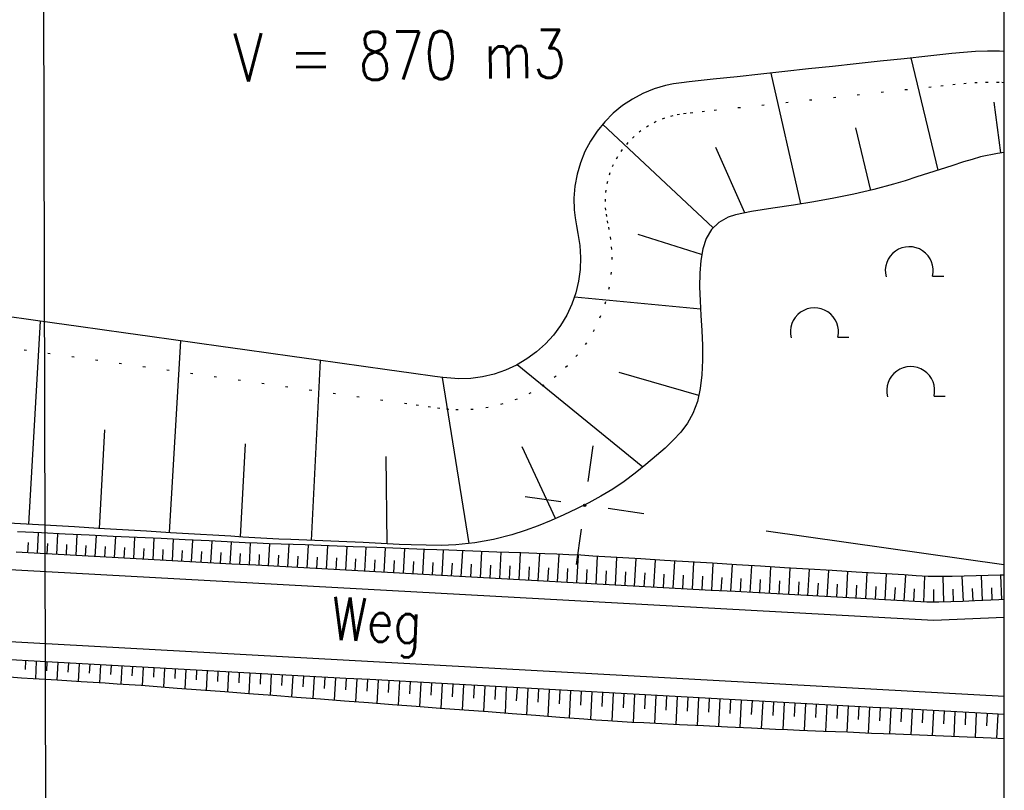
# Model space of a CAD drawing. Extents: x 0 to 1135, y 0 to 594.
# Tile 87 of 153: x 909 to 950, y 211 to 243. Entities that reach past the tile are written whole.
import ezdxf

# ---------------------------------------------------------------- set-up
doc = ezdxf.new("R2010")
doc.units = 0
doc.header["$LTSCALE"] = 2
doc.header["$MEASUREMENT"] = 0
doc.linetypes.add('AUSGEZOGEN', pattern=[0])
doc.linetypes.add('PUNKTX2', pattern=[0.5, 0, -0.5])
doc.layers.get('0').update_dxf_attribs({"color": 8, "linetype": 'AUSGEZOGEN'})
for name, color, linetype in [('Bestand', 8, 'CONTINUOUS'), ('NETZ', 250, 'AUSGEZOGEN'), ('NZ', 8, 'AUSGEZOGEN'), ('RAHMEN', 250, 'AUSGEZOGEN'), ('Regenrückhaltebecken', 15, 'CONTINUOUS'), ('SCHRIFT', 8, 'AUSGEZOGEN'), ('Wege', 15, 'CONTINUOUS')]:
    doc.layers.add(name, color=color, linetype=linetype)
doc.styles.add('ROMANS', font='romans.shx', dxfattribs={"width": 0.8})

# ---------------------------------------------------------------- blocks, each defined once
blk = doc.blocks.new('IKR')
at = {"color": 0}
for p, q in [((0, 1), (0, 2.5)), ((-2.5, 0), (-1, 0)), ((1, 0), (2.5, 0)), ((0, -2.5), (0, -1))]:
    blk.add_line(p, q, dxfattribs=at)
blk.add_circle((0, 0), 0.05, dxfattribs=at)
blk.add_point((0, 0), dxfattribs=at)

msp = doc.modelspace()

# ---------------------------------------------------------------- linework, layer by layer
at = {"layer": 'Bestand', "linetype": 'Continuous'}
for p, q in [((947.012, 232.465), (947.476, 232.467)), ((947.012, 232.465), (947.476, 232.467)), ((943.061, 229.918), (943.525, 229.92)), ((943.061, 229.918), (943.525, 229.92)), ((947.072, 227.465), (947.535, 227.468)), ((947.072, 227.465), (947.535, 227.468))]:
    msp.add_line(p, q, dxfattribs=at)
for centre in [(946.039, 232.693), (946.039, 232.693), (942.087, 230.146), (942.087, 230.146), (946.098, 227.693), (946.098, 227.693)]:
    msp.add_arc(centre, 1, 346.8118, 194.8118, dxfattribs=at)
at = {"layer": 'NETZ'}
msp.add_line((949.98, 220.434), (940.079, 221.838), dxfattribs=at)
msp.add_line((949.98, 220.434), (940.079, 221.838), dxfattribs=at)
at = {"layer": 'NZ'}
msp.add_line((909.773, 325.837), (910.118, 172.897), dxfattribs=at)
msp.add_line((909.773, 325.837), (910.118, 172.897), dxfattribs=at)
at = {"layer": 'RAHMEN'}
msp.add_line((950, 0), (950, 589), dxfattribs=at)
msp.add_line((950, 0), (950, 589), dxfattribs=at)
at = {"layer": 'Regenrückhaltebecken', "linetype": 'Continuous'}
for p, q in [((947.808, 241.748), (947.311, 241.695)), ((947.808, 241.748), (947.311, 241.695)), ((948.306, 241.795), (947.808, 241.748)), ((948.306, 241.795), (947.808, 241.748)), ((948.805, 241.828), (948.306, 241.795)), ((948.805, 241.828), (948.306, 241.795)), ((949.304, 241.844), (948.805, 241.828)), ((949.304, 241.844), (948.805, 241.828)), ((949.804, 241.842), (949.304, 241.844)), ((949.804, 241.842), (949.304, 241.844)), ((950, 241.832), (949.804, 241.842)), ((950, 241.832), (949.804, 241.842)), ((943.831, 241.318), (942.837, 241.21)), ((943.831, 241.318), (942.837, 241.21)), ((944.826, 241.425), (943.831, 241.318)), ((944.826, 241.425), (943.831, 241.318)), ((945.82, 241.533), (944.826, 241.425)), ((945.82, 241.533), (944.826, 241.425)), ((946.814, 241.64), (945.82, 241.533)), ((946.814, 241.64), (945.82, 241.533)), ((947.249, 236.89), (946.12, 241.565)), ((947.249, 236.89), (946.12, 241.565)), ((947.311, 241.695), (946.814, 241.64)), ((947.311, 241.695), (946.814, 241.64)), ((939.855, 240.888), (938.86, 240.78)), ((939.855, 240.888), (938.86, 240.78)), ((940.849, 240.995), (939.855, 240.888)), ((940.849, 240.995), (939.855, 240.888)), ((941.526, 235.479), (940.285, 240.934)), ((941.526, 235.479), (940.285, 240.934)), ((941.843, 241.103), (940.849, 240.995)), ((941.843, 241.103), (940.849, 240.995)), ((942.837, 241.21), (941.843, 241.103)), ((942.837, 241.21), (941.843, 241.103)), ((936.211, 240.48), (935.884, 240.416)), ((936.211, 240.48), (935.884, 240.416)), ((936.541, 240.527), (936.211, 240.48)), ((936.541, 240.527), (936.211, 240.48)), ((936.872, 240.565), (936.541, 240.527)), ((936.872, 240.565), (936.541, 240.527)), ((937.866, 240.673), (936.872, 240.565)), ((937.866, 240.673), (936.872, 240.565)), ((938.86, 240.78), (937.866, 240.673)), ((938.86, 240.78), (937.866, 240.673)), ((934.942, 240.086), (934.5, 239.851)), ((934.942, 240.086), (934.5, 239.851)), ((935.405, 240.276), (934.942, 240.086)), ((935.405, 240.276), (934.942, 240.086)), ((935.884, 240.416), (935.405, 240.276)), ((935.884, 240.416), (935.405, 240.276)), ((934.5, 239.851), (934.084, 239.575)), ((934.5, 239.851), (934.084, 239.575)), ((949.85, 237.601), (949.58, 239.723)), ((949.85, 237.601), (949.58, 239.723)), ((933.698, 239.258), (933.345, 238.904)), ((933.698, 239.258), (933.345, 238.904)), ((934.084, 239.575), (933.698, 239.258)), ((934.084, 239.575), (933.698, 239.258)), ((933.345, 238.904), (933.029, 238.516)), ((933.345, 238.904), (933.029, 238.516)), ((933.029, 238.516), (932.754, 238.099)), ((933.029, 238.516), (932.754, 238.099)), ((937.86, 234.481), (933.258, 238.804)), ((937.86, 234.481), (933.258, 238.804)), ((944.436, 236.043), (943.806, 238.645)), ((944.436, 236.043), (943.806, 238.645)), ((932.754, 238.099), (932.521, 237.657)), ((932.754, 238.099), (932.521, 237.657)), ((932.521, 237.657), (932.335, 237.193)), ((932.521, 237.657), (932.335, 237.193)), ((939.192, 235.108), (937.971, 237.83)), ((939.192, 235.108), (937.971, 237.83)), ((932.335, 237.193), (932.196, 236.714)), ((932.335, 237.193), (932.196, 236.714)), ((932.196, 236.714), (932.103, 236.222)), ((932.196, 236.714), (932.103, 236.222)), ((932.103, 236.222), (932.059, 235.723)), ((932.103, 236.222), (932.059, 235.723)), ((932.059, 235.723), (932.07, 235.224)), ((932.059, 235.723), (932.07, 235.224)), ((932.07, 235.224), (932.111, 234.895)), ((932.07, 235.224), (932.111, 234.895)), ((932.111, 234.895), (932.17, 234.567)), ((932.111, 234.895), (932.17, 234.567)), ((932.17, 234.567), (932.232, 234.239)), ((932.17, 234.567), (932.232, 234.239)), ((932.232, 234.239), (932.307, 233.745)), ((932.232, 234.239), (932.307, 233.745)), ((937.384, 233.367), (934.738, 234.201)), ((937.384, 233.367), (934.738, 234.201)), ((932.307, 233.745), (932.344, 233.247)), ((932.307, 233.745), (932.344, 233.247)), ((932.344, 233.247), (932.326, 232.748)), ((932.344, 233.247), (932.326, 232.748)), ((932.326, 232.748), (932.257, 232.252)), ((932.326, 232.748), (932.257, 232.252)), ((932.257, 232.252), (932.139, 231.767)), ((932.257, 232.252), (932.139, 231.767)), ((932.139, 231.767), (931.974, 231.295)), ((932.139, 231.767), (931.974, 231.295)), ((937.339, 231.082), (932.083, 231.593)), ((937.339, 231.082), (932.083, 231.593)), ((931.974, 231.295), (931.762, 230.842)), ((931.974, 231.295), (931.762, 230.842)), ((909.431, 230.647), (908.441, 230.785)), ((909.431, 230.647), (908.441, 230.785)), ((910.422, 230.508), (909.431, 230.647)), ((910.422, 230.508), (909.431, 230.647)), ((931.762, 230.842), (931.506, 230.413)), ((931.762, 230.842), (931.506, 230.413)), ((909.35, 222.122), (909.827, 230.591)), ((909.35, 222.122), (909.827, 230.591)), ((911.412, 230.369), (910.422, 230.508)), ((911.412, 230.369), (910.422, 230.508)), ((912.402, 230.23), (911.412, 230.369)), ((912.402, 230.23), (911.412, 230.369)), ((913.393, 230.091), (912.402, 230.23)), ((913.393, 230.091), (912.402, 230.23)), ((931.506, 230.413), (931.208, 230.011)), ((931.506, 230.413), (931.208, 230.011)), ((914.383, 229.952), (913.393, 230.091)), ((914.383, 229.952), (913.393, 230.091)), ((915.373, 229.814), (914.383, 229.952)), ((915.373, 229.814), (914.383, 229.952)), ((916.364, 229.675), (915.373, 229.814)), ((916.364, 229.675), (915.373, 229.814)), ((931.208, 230.011), (930.872, 229.641)), ((931.208, 230.011), (930.872, 229.641)), ((915.212, 221.771), (915.687, 229.77)), ((915.212, 221.771), (915.687, 229.77)), ((917.354, 229.536), (916.364, 229.675)), ((917.354, 229.536), (916.364, 229.675)), ((918.344, 229.397), (917.354, 229.536)), ((918.344, 229.397), (917.354, 229.536)), ((919.335, 229.258), (918.344, 229.397)), ((919.335, 229.258), (918.344, 229.397)), ((930.872, 229.641), (930.501, 229.307)), ((930.872, 229.641), (930.501, 229.307)), ((920.325, 229.119), (919.335, 229.258)), ((920.325, 229.119), (919.335, 229.258)), ((921.315, 228.981), (920.325, 229.119)), ((921.315, 228.981), (920.325, 229.119)), ((922.306, 228.842), (921.315, 228.981)), ((922.306, 228.842), (921.315, 228.981)), ((930.098, 229.011), (929.668, 228.757)), ((930.098, 229.011), (929.668, 228.757)), ((930.501, 229.307), (930.098, 229.011)), ((930.501, 229.307), (930.098, 229.011)), ((921.122, 221.449), (921.498, 228.955)), ((921.122, 221.449), (921.498, 228.955)), ((923.296, 228.703), (922.306, 228.842)), ((923.296, 228.703), (922.306, 228.842)), ((924.286, 228.564), (923.296, 228.703)), ((924.286, 228.564), (923.296, 228.703)), ((929.668, 228.757), (929.214, 228.547)), ((929.668, 228.757), (929.214, 228.547)), ((934.933, 224.501), (929.697, 228.773)), ((934.933, 224.501), (929.697, 228.773)), ((925.276, 228.425), (924.286, 228.564)), ((925.276, 228.425), (924.286, 228.564)), ((926.267, 228.286), (925.276, 228.425)), ((926.267, 228.286), (925.276, 228.425)), ((926.597, 228.241), (926.267, 228.286)), ((926.597, 228.241), (926.267, 228.286)), ((927.696, 221.317), (926.59, 228.242)), ((927.696, 221.317), (926.59, 228.242)), ((926.929, 228.205), (926.597, 228.241)), ((926.929, 228.205), (926.597, 228.241)), ((927.261, 228.185), (926.929, 228.205)), ((927.261, 228.185), (926.929, 228.205)), ((927.76, 228.2), (927.261, 228.185)), ((927.76, 228.2), (927.261, 228.185)), ((928.256, 228.268), (927.76, 228.2)), ((928.256, 228.268), (927.76, 228.2)), ((928.742, 228.384), (928.256, 228.268)), ((928.742, 228.384), (928.256, 228.268)), ((929.214, 228.547), (928.742, 228.384)), ((929.214, 228.547), (928.742, 228.384)), ((937.273, 227.488), (933.951, 228.452)), ((937.273, 227.488), (933.951, 228.452)), ((912.287, 221.947), (912.519, 226.064)), ((912.287, 221.947), (912.519, 226.064)), ((918.174, 221.593), (918.38, 225.478)), ((918.174, 221.593), (918.38, 225.478)), ((931.295, 222.363), (929.905, 225.344)), ((931.295, 222.363), (929.905, 225.344)), ((924.274, 221.307), (924.244, 224.941)), ((924.274, 221.307), (924.244, 224.941))]:
    msp.add_line(p, q, dxfattribs=at)
at = {"layer": 'Regenrückhaltebecken', "linetype": 'PUNKTX2'}
msp.add_lwpolyline([(950, 240.531), (949.779, 240.543), (949.323, 240.544), (948.866, 240.53), (948.407, 240.498), (947.948, 240.456), (947.451, 240.403), (946.954, 240.348), (945.96, 240.24), (944.965, 240.133), (943.971, 240.025), (942.977, 239.918), (941.983, 239.81), (940.989, 239.703), (939.994, 239.595), (939, 239.488), (938.006, 239.38), (937.509, 239.326), (937.012, 239.273), (936.736, 239.242), (936.461, 239.205), (936.189, 239.152), (935.835, 239.049), (935.492, 238.908), (935.165, 238.735), (934.858, 238.53), (934.572, 238.295), (934.311, 238.033), (934.077, 237.747), (933.873, 237.438), (933.701, 237.111), (933.563, 236.768), (933.46, 236.413), (933.392, 236.049), (933.359, 235.68), (933.367, 235.311), (933.401, 235.044), (933.45, 234.778), (933.502, 234.513), (933.573, 234.099), (933.621, 233.682), (933.644, 233.263), (933.621, 232.634), (933.534, 232.01), (933.385, 231.398), (933.177, 230.804), (932.91, 230.233), (932.588, 229.692), (932.213, 229.186), (931.79, 228.72), (931.322, 228.299), (930.814, 227.926), (930.272, 227.606), (929.7, 227.341), (929.105, 227.136), (928.493, 226.99), (927.868, 226.904), (927.239, 226.885), (926.854, 226.907), (926.47, 226.948), (926.086, 226.999), (925.591, 227.068), (925.096, 227.138), (924.106, 227.277), (923.115, 227.416), (922.125, 227.554), (921.135, 227.693), (920.144, 227.832), (919.154, 227.971), (918.164, 228.11), (917.173, 228.249), (916.183, 228.387), (915.193, 228.526), (914.203, 228.665), (913.212, 228.804), (912.222, 228.943), (911.232, 229.082), (910.241, 229.22), (909.251, 229.359), (908.261, 229.498)], dxfattribs=at)
msp.add_lwpolyline([(950, 240.531), (949.779, 240.543), (949.323, 240.544), (948.866, 240.53), (948.407, 240.498), (947.948, 240.456), (947.451, 240.403), (946.954, 240.348), (945.96, 240.24), (944.965, 240.133), (943.971, 240.025), (942.977, 239.918), (941.983, 239.81), (940.989, 239.703), (939.994, 239.595), (939, 239.488), (938.006, 239.38), (937.509, 239.326), (937.012, 239.273), (936.736, 239.242), (936.461, 239.205), (936.189, 239.152), (935.835, 239.049), (935.492, 238.908), (935.165, 238.735), (934.858, 238.53), (934.572, 238.295), (934.311, 238.033), (934.077, 237.747), (933.873, 237.438), (933.701, 237.111), (933.563, 236.768), (933.46, 236.413), (933.392, 236.049), (933.359, 235.68), (933.367, 235.311), (933.401, 235.044), (933.45, 234.778), (933.502, 234.513), (933.573, 234.099), (933.621, 233.682), (933.644, 233.263), (933.621, 232.634), (933.534, 232.01), (933.385, 231.398), (933.177, 230.804), (932.91, 230.233), (932.588, 229.692), (932.213, 229.186), (931.79, 228.72), (931.322, 228.299), (930.814, 227.926), (930.272, 227.606), (929.7, 227.341), (929.105, 227.136), (928.493, 226.99), (927.868, 226.904), (927.239, 226.885), (926.854, 226.907), (926.47, 226.948), (926.086, 226.999), (925.591, 227.068), (925.096, 227.138), (924.106, 227.277), (923.115, 227.416), (922.125, 227.554), (921.135, 227.693), (920.144, 227.832), (919.154, 227.971), (918.164, 228.11), (917.173, 228.249), (916.183, 228.387), (915.193, 228.526), (914.203, 228.665), (913.212, 228.804), (912.222, 228.943), (911.232, 229.082), (910.241, 229.22), (909.251, 229.359), (908.261, 229.498)], dxfattribs=at)
at = {"layer": 'Regenrückhaltebecken', "linetype": 'Continuous'}
msp.add_lwpolyline([(950, 237.617), (949.722, 237.582), (949.013, 237.435), (948.654, 237.336), (948.297, 237.227), (947.811, 237.072), (947.325, 236.914), (946.839, 236.758), (946.353, 236.601), (945.867, 236.446), (945.38, 236.296), (944.558, 236.072), (943.732, 235.881), (942.9, 235.715), (942.06, 235.567), (941.21, 235.429), (940.347, 235.294), (939.469, 235.155), (939.124, 235.096), (938.792, 235.023), (938.488, 234.925), (938.097, 234.706), (937.799, 234.407), (937.581, 234.037), (937.434, 233.605), (937.346, 233.12), (937.305, 232.59), (937.3, 232.024), (937.321, 231.43), (937.354, 230.818), (937.39, 230.196), (937.417, 229.572), (937.424, 228.956), (937.399, 228.356), (937.331, 227.781), (937.209, 227.239), (937.022, 226.74), (936.793, 226.335), (936.516, 225.964), (936.202, 225.62), (935.862, 225.296), (935.51, 224.985), (935.066, 224.609), (934.615, 224.248), (934.155, 223.905), (933.68, 223.584), (933.189, 223.29), (932.684, 223.017), (932.168, 222.762), (931.645, 222.519), (931.112, 222.283), (930.574, 222.06), (930.03, 221.857), (929.477, 221.679), (928.711, 221.485), (927.932, 221.347), (927.145, 221.266), (926.524, 221.241), (925.903, 221.243), (925.282, 221.261), (924.78, 221.283), (924.279, 221.307), (923.275, 221.353), (922.272, 221.399), (921.268, 221.443), (920.264, 221.484), (919.762, 221.504), (919.261, 221.528), (918.76, 221.556), (918.259, 221.588), (917.759, 221.618), (917.258, 221.648), (916.257, 221.708), (915.255, 221.768), (914.254, 221.829), (913.253, 221.889), (912.251, 221.949), (911.25, 222.009), (910.249, 222.07), (909.247, 222.128), (908.245, 222.186)], dxfattribs=at)
msp.add_lwpolyline([(950, 237.617), (949.722, 237.582), (949.013, 237.435), (948.654, 237.336), (948.297, 237.227), (947.811, 237.072), (947.325, 236.914), (946.839, 236.758), (946.353, 236.601), (945.867, 236.446), (945.38, 236.296), (944.558, 236.072), (943.732, 235.881), (942.9, 235.715), (942.06, 235.567), (941.21, 235.429), (940.347, 235.294), (939.469, 235.155), (939.124, 235.096), (938.792, 235.023), (938.488, 234.925), (938.097, 234.706), (937.799, 234.407), (937.581, 234.037), (937.434, 233.605), (937.346, 233.12), (937.305, 232.59), (937.3, 232.024), (937.321, 231.43), (937.354, 230.818), (937.39, 230.196), (937.417, 229.572), (937.424, 228.956), (937.399, 228.356), (937.331, 227.781), (937.209, 227.239), (937.022, 226.74), (936.793, 226.335), (936.516, 225.964), (936.202, 225.62), (935.862, 225.296), (935.51, 224.985), (935.066, 224.609), (934.615, 224.248), (934.155, 223.905), (933.68, 223.584), (933.189, 223.29), (932.684, 223.017), (932.168, 222.762), (931.645, 222.519), (931.112, 222.283), (930.574, 222.06), (930.03, 221.857), (929.477, 221.679), (928.711, 221.485), (927.932, 221.347), (927.145, 221.266), (926.524, 221.241), (925.903, 221.243), (925.282, 221.261), (924.78, 221.283), (924.279, 221.307), (923.275, 221.353), (922.272, 221.399), (921.268, 221.443), (920.264, 221.484), (919.762, 221.504), (919.261, 221.528), (918.76, 221.556), (918.259, 221.588), (917.759, 221.618), (917.258, 221.648), (916.257, 221.708), (915.255, 221.768), (914.254, 221.829), (913.253, 221.889), (912.251, 221.949), (911.25, 222.009), (910.249, 222.07), (909.247, 222.128), (908.245, 222.186)], dxfattribs=at)
at = {"layer": 'Wege', "linetype": 'Continuous'}
for p, q in [((909.707, 220.909), (909.755, 221.764)), ((909.707, 220.909), (909.755, 221.764)), ((910.51, 220.865), (910.558, 221.726)), ((910.51, 220.865), (910.558, 221.726)), ((911.313, 220.821), (911.361, 221.688)), ((911.313, 220.821), (911.361, 221.688)), ((912.116, 220.777), (912.164, 221.649)), ((912.116, 220.777), (912.164, 221.649)), ((912.918, 220.732), (912.967, 221.611)), ((912.918, 220.732), (912.967, 221.611)), ((909.306, 220.931), (909.33, 221.357)), ((909.306, 220.931), (909.33, 221.357)), ((910.109, 220.887), (910.133, 221.316)), ((910.109, 220.887), (910.133, 221.316)), ((910.911, 220.843), (910.935, 221.275)), ((910.911, 220.843), (910.935, 221.275)), ((911.714, 220.799), (911.738, 221.234)), ((911.714, 220.799), (911.738, 221.234)), ((912.517, 220.754), (912.541, 221.192)), ((912.517, 220.754), (912.541, 221.192)), ((913.721, 220.688), (913.77, 221.572)), ((913.721, 220.688), (913.77, 221.572)), ((914.524, 220.644), (914.573, 221.534)), ((914.524, 220.644), (914.573, 221.534)), ((915.327, 220.6), (915.376, 221.496)), ((915.327, 220.6), (915.376, 221.496)), ((916.13, 220.556), (916.179, 221.457)), ((916.13, 220.556), (916.179, 221.457)), ((916.932, 220.512), (916.983, 221.419)), ((916.932, 220.512), (916.983, 221.419)), ((917.735, 220.467), (917.786, 221.38)), ((917.735, 220.467), (917.786, 221.38)), ((918.538, 220.423), (918.589, 221.341)), ((918.538, 220.423), (918.589, 221.341)), ((919.341, 220.379), (919.392, 221.307)), ((919.341, 220.379), (919.392, 221.307)), ((920.143, 220.335), (920.196, 221.279)), ((920.143, 220.335), (920.196, 221.279)), ((920.946, 220.291), (920.999, 221.252)), ((920.946, 220.291), (920.999, 221.252)), ((921.749, 220.247), (921.803, 221.225)), ((921.749, 220.247), (921.803, 221.225)), ((922.552, 220.202), (922.607, 221.195)), ((922.552, 220.202), (922.607, 221.195)), ((909.821, 220.903), (908.822, 220.958)), ((909.821, 220.903), (908.822, 220.958)), ((910.819, 220.848), (909.821, 220.903)), ((910.819, 220.848), (909.821, 220.903)), ((911.818, 220.793), (910.819, 220.848)), ((911.818, 220.793), (910.819, 220.848)), ((912.816, 220.738), (911.818, 220.793)), ((912.816, 220.738), (911.818, 220.793)), ((913.32, 220.71), (913.344, 221.151)), ((913.32, 220.71), (913.344, 221.151)), ((914.123, 220.666), (914.147, 221.11)), ((914.123, 220.666), (914.147, 221.11)), ((914.925, 220.622), (914.95, 221.068)), ((914.925, 220.622), (914.95, 221.068)), ((915.728, 220.578), (915.753, 221.027)), ((915.728, 220.578), (915.753, 221.027)), ((916.531, 220.534), (916.556, 220.986)), ((916.531, 220.534), (916.556, 220.986)), ((917.334, 220.489), (917.359, 220.944)), ((917.334, 220.489), (917.359, 220.944)), ((918.136, 220.445), (918.162, 220.903)), ((918.136, 220.445), (918.162, 220.903)), ((918.939, 220.401), (918.965, 220.862)), ((918.939, 220.401), (918.965, 220.862)), ((919.742, 220.357), (919.768, 220.825)), ((919.742, 220.357), (919.768, 220.825)), ((920.545, 220.313), (920.571, 220.789)), ((920.545, 220.313), (920.571, 220.789)), ((923.354, 220.158), (923.41, 221.165)), ((923.354, 220.158), (923.41, 221.165)), ((924.157, 220.114), (924.214, 221.135)), ((924.157, 220.114), (924.214, 221.135)), ((924.96, 220.07), (925.017, 221.105)), ((924.96, 220.07), (925.017, 221.105)), ((925.763, 220.026), (925.821, 221.075)), ((925.763, 220.026), (925.821, 221.075)), ((926.566, 219.982), (926.625, 221.045)), ((926.566, 219.982), (926.625, 221.045)), ((927.368, 219.937), (927.428, 221.015)), ((927.368, 219.937), (927.428, 221.015)), ((928.171, 219.893), (928.232, 220.985)), ((928.171, 219.893), (928.232, 220.985)), ((928.974, 219.849), (929.035, 220.955)), ((928.974, 219.849), (929.035, 220.955)), ((929.777, 219.805), (929.839, 220.925)), ((929.777, 219.805), (929.839, 220.925)), ((930.579, 219.761), (930.642, 220.895)), ((930.579, 219.761), (930.642, 220.895)), ((931.382, 219.717), (931.446, 220.866)), ((931.382, 219.717), (931.446, 220.866)), ((932.185, 219.672), (932.249, 220.83)), ((932.185, 219.672), (932.249, 220.83)), ((932.988, 219.628), (933.052, 220.784)), ((932.988, 219.628), (933.052, 220.784)), ((947.043, 218.104), (905.73, 220.377)), ((947.043, 218.104), (905.73, 220.377)), ((913.815, 220.683), (912.816, 220.738)), ((913.815, 220.683), (912.816, 220.738)), ((914.813, 220.628), (913.815, 220.683)), ((914.813, 220.628), (913.815, 220.683)), ((915.812, 220.573), (914.813, 220.628)), ((915.812, 220.573), (914.813, 220.628)), ((916.81, 220.518), (915.812, 220.573)), ((916.81, 220.518), (915.812, 220.573)), ((917.809, 220.463), (916.81, 220.518)), ((917.809, 220.463), (916.81, 220.518)), ((918.807, 220.408), (917.809, 220.463)), ((918.807, 220.408), (917.809, 220.463)), ((919.806, 220.353), (918.807, 220.408)), ((919.806, 220.353), (918.807, 220.408)), ((921.348, 220.269), (921.374, 220.754)), ((921.348, 220.269), (921.374, 220.754)), ((922.15, 220.225), (922.178, 220.717)), ((922.15, 220.225), (922.178, 220.717)), ((922.953, 220.18), (922.981, 220.68)), ((922.953, 220.18), (922.981, 220.68)), ((923.756, 220.136), (923.784, 220.643)), ((923.756, 220.136), (923.784, 220.643)), ((924.559, 220.092), (924.587, 220.606)), ((924.559, 220.092), (924.587, 220.606)), ((925.361, 220.048), (925.39, 220.569)), ((925.361, 220.048), (925.39, 220.569)), ((926.164, 220.004), (926.193, 220.532)), ((926.164, 220.004), (926.193, 220.532)), ((926.967, 219.96), (926.997, 220.495)), ((926.967, 219.96), (926.997, 220.495)), ((927.77, 219.915), (927.8, 220.458)), ((927.77, 219.915), (927.8, 220.458)), ((928.572, 219.871), (928.603, 220.421)), ((928.572, 219.871), (928.603, 220.421)), ((929.375, 219.827), (929.406, 220.384)), ((929.375, 219.827), (929.406, 220.384)), ((933.791, 219.584), (933.854, 220.735)), ((933.791, 219.584), (933.854, 220.735)), ((934.593, 219.54), (934.657, 220.686)), ((934.593, 219.54), (934.657, 220.686)), ((935.396, 219.496), (935.459, 220.637)), ((935.396, 219.496), (935.459, 220.637)), ((936.199, 219.452), (936.262, 220.588)), ((936.199, 219.452), (936.262, 220.588)), ((937.002, 219.408), (937.064, 220.539)), ((937.002, 219.408), (937.064, 220.539)), ((937.804, 219.363), (937.867, 220.49)), ((937.804, 219.363), (937.867, 220.49)), ((938.607, 219.319), (938.669, 220.442)), ((938.607, 219.319), (938.669, 220.442)), ((939.41, 219.275), (939.472, 220.393)), ((939.41, 219.275), (939.472, 220.393)), ((920.804, 220.299), (919.806, 220.353)), ((920.804, 220.299), (919.806, 220.353)), ((921.803, 220.244), (920.804, 220.299)), ((921.803, 220.244), (920.804, 220.299)), ((922.801, 220.189), (921.803, 220.244)), ((922.801, 220.189), (921.803, 220.244)), ((923.8, 220.134), (922.801, 220.189)), ((923.8, 220.134), (922.801, 220.189)), ((924.798, 220.079), (923.8, 220.134)), ((924.798, 220.079), (923.8, 220.134)), ((925.797, 220.024), (924.798, 220.079)), ((925.797, 220.024), (924.798, 220.079)), ((926.795, 219.969), (925.797, 220.024)), ((926.795, 219.969), (925.797, 220.024)), ((927.794, 219.914), (926.795, 219.969)), ((927.794, 219.914), (926.795, 219.969)), ((930.178, 219.783), (930.209, 220.346)), ((930.178, 219.783), (930.209, 220.346)), ((930.981, 219.739), (931.012, 220.31)), ((930.981, 219.739), (931.012, 220.31)), ((931.784, 219.695), (931.816, 220.272)), ((931.784, 219.695), (931.816, 220.272)), ((932.586, 219.65), (932.618, 220.229)), ((932.586, 219.65), (932.618, 220.229)), ((933.389, 219.606), (933.421, 220.183)), ((933.389, 219.606), (933.421, 220.183)), ((934.192, 219.562), (934.224, 220.136)), ((934.192, 219.562), (934.224, 220.136)), ((934.995, 219.518), (935.026, 220.09)), ((934.995, 219.518), (935.026, 220.09)), ((935.797, 219.474), (935.829, 220.043)), ((935.797, 219.474), (935.829, 220.043)), ((936.6, 219.43), (936.632, 219.997)), ((936.6, 219.43), (936.632, 219.997)), ((937.403, 219.385), (937.434, 219.95)), ((937.403, 219.385), (937.434, 219.95)), ((940.213, 219.231), (940.274, 220.344)), ((940.213, 219.231), (940.274, 220.344)), ((941.015, 219.187), (941.077, 220.295)), ((941.015, 219.187), (941.077, 220.295)), ((941.818, 219.143), (941.879, 220.246)), ((941.818, 219.143), (941.879, 220.246)), ((942.621, 219.098), (942.682, 220.197)), ((942.621, 219.098), (942.682, 220.197)), ((943.424, 219.054), (943.484, 220.148)), ((943.424, 219.054), (943.484, 220.148)), ((944.227, 219.01), (944.287, 220.099)), ((944.227, 219.01), (944.287, 220.099)), ((945.029, 218.967), (945.09, 220.051)), ((945.029, 218.967), (945.09, 220.051)), ((945.829, 218.921), (945.895, 220.001)), ((945.829, 218.921), (945.895, 220.001)), ((946.647, 218.874), (946.681, 219.95)), ((946.647, 218.874), (946.681, 219.95)), ((948.294, 218.905), (948.249, 219.953)), ((948.294, 218.905), (948.249, 219.953)), ((949.097, 218.941), (949.052, 219.977)), ((949.097, 218.941), (949.052, 219.977)), ((949.9, 218.976), (949.856, 219.999)), ((949.9, 218.976), (949.856, 219.999)), ((928.792, 219.859), (927.794, 219.914)), ((928.792, 219.859), (927.794, 219.914)), ((929.791, 219.804), (928.792, 219.859)), ((929.791, 219.804), (928.792, 219.859)), ((930.789, 219.749), (929.791, 219.804)), ((930.789, 219.749), (929.791, 219.804)), ((931.788, 219.694), (930.789, 219.749)), ((931.788, 219.694), (930.789, 219.749)), ((932.786, 219.639), (931.788, 219.694)), ((932.786, 219.639), (931.788, 219.694)), ((933.785, 219.584), (932.786, 219.639)), ((933.785, 219.584), (932.786, 219.639)), ((934.783, 219.53), (933.785, 219.584)), ((934.783, 219.53), (933.785, 219.584)), ((938.206, 219.341), (938.237, 219.904)), ((938.206, 219.341), (938.237, 219.904)), ((939.009, 219.297), (939.04, 219.857)), ((939.009, 219.297), (939.04, 219.857)), ((939.811, 219.253), (939.842, 219.811)), ((939.811, 219.253), (939.842, 219.811)), ((940.614, 219.209), (940.645, 219.764)), ((940.614, 219.209), (940.645, 219.764)), ((941.417, 219.165), (941.448, 219.717)), ((941.417, 219.165), (941.448, 219.717)), ((942.22, 219.12), (942.25, 219.671)), ((942.22, 219.12), (942.25, 219.671)), ((943.022, 219.076), (943.053, 219.624)), ((943.022, 219.076), (943.053, 219.624)), ((943.825, 219.032), (943.855, 219.578)), ((943.825, 219.032), (943.855, 219.578)), ((947.48, 218.874), (947.456, 219.937)), ((947.48, 218.874), (947.456, 219.937)), ((935.782, 219.475), (934.783, 219.53)), ((935.782, 219.475), (934.783, 219.53)), ((936.78, 219.42), (935.782, 219.475)), ((936.78, 219.42), (935.782, 219.475)), ((937.779, 219.365), (936.78, 219.42)), ((937.779, 219.365), (936.78, 219.42)), ((938.777, 219.31), (937.779, 219.365)), ((938.777, 219.31), (937.779, 219.365)), ((939.776, 219.255), (938.777, 219.31)), ((939.776, 219.255), (938.777, 219.31)), ((940.774, 219.2), (939.776, 219.255)), ((940.774, 219.2), (939.776, 219.255)), ((941.773, 219.145), (940.774, 219.2)), ((941.773, 219.145), (940.774, 219.2)), ((942.771, 219.09), (941.773, 219.145)), ((942.771, 219.09), (941.773, 219.145)), ((944.628, 218.988), (944.658, 219.531)), ((944.628, 218.988), (944.658, 219.531)), ((945.429, 218.945), (945.461, 219.486)), ((945.429, 218.945), (945.461, 219.486)), ((946.235, 218.895), (946.263, 219.434)), ((946.235, 218.895), (946.263, 219.434)), ((947.065, 218.867), (947.066, 219.403)), ((947.065, 218.867), (947.066, 219.403)), ((947.889, 218.888), (947.87, 219.415)), ((947.889, 218.888), (947.87, 219.415)), ((948.696, 218.923), (948.673, 219.444)), ((948.696, 218.923), (948.673, 219.444)), ((949.499, 218.959), (949.477, 219.473)), ((949.499, 218.959), (949.477, 219.473)), ((943.77, 219.035), (942.771, 219.09)), ((943.77, 219.035), (942.771, 219.09)), ((944.768, 218.98), (943.77, 219.035)), ((944.768, 218.98), (943.77, 219.035)), ((945.267, 218.954), (944.768, 218.98)), ((945.267, 218.954), (944.768, 218.98)), ((945.767, 218.925), (945.267, 218.954)), ((945.767, 218.925), (945.267, 218.954)), ((946.266, 218.893), (945.767, 218.925)), ((946.266, 218.893), (945.767, 218.925)), ((946.765, 218.87), (946.266, 218.893)), ((946.765, 218.87), (946.266, 218.893)), ((947.266, 218.869), (946.765, 218.87)), ((947.266, 218.869), (946.765, 218.87)), ((947.767, 218.883), (947.266, 218.869)), ((947.767, 218.883), (947.266, 218.869)), ((948.269, 218.904), (947.767, 218.883)), ((948.269, 218.904), (947.767, 218.883)), ((948.771, 218.927), (948.269, 218.904)), ((948.771, 218.927), (948.269, 218.904)), ((949.775, 218.971), (948.771, 218.927)), ((949.775, 218.971), (948.771, 218.927)), ((950, 218.981), (949.775, 218.971)), ((950, 218.981), (949.775, 218.971)), ((950, 214.937), (895.027, 217.961)), ((950, 214.937), (895.027, 217.961)), ((950, 218.234), (947.043, 218.104)), ((950, 218.234), (947.043, 218.104)), ((909.574, 216.41), (908.575, 216.464)), ((909.574, 216.41), (908.575, 216.464)), ((909.213, 216.429), (909.194, 216.065)), ((909.213, 216.429), (909.194, 216.065)), ((910.572, 216.355), (909.574, 216.41)), ((910.572, 216.355), (909.574, 216.41)), ((909.658, 216.405), (909.621, 215.672)), ((909.658, 216.405), (909.621, 215.672)), ((910.103, 216.38), (910.084, 216.012)), ((910.103, 216.38), (910.084, 216.012)), ((910.548, 216.356), (910.511, 215.615)), ((910.548, 216.356), (910.511, 215.615)), ((911.571, 216.3), (910.572, 216.355)), ((911.571, 216.3), (910.572, 216.355)), ((910.994, 216.331), (910.975, 215.959)), ((910.994, 216.331), (910.975, 215.959)), ((911.439, 216.307), (911.401, 215.56)), ((911.439, 216.307), (911.401, 215.56)), ((912.569, 216.245), (911.571, 216.3)), ((912.569, 216.245), (911.571, 216.3)), ((911.884, 216.282), (911.865, 215.907)), ((911.884, 216.282), (911.865, 215.907)), ((912.329, 216.258), (912.291, 215.505)), ((912.329, 216.258), (912.291, 215.505)), ((913.568, 216.19), (912.569, 216.245)), ((913.568, 216.19), (912.569, 216.245)), ((912.774, 216.233), (912.755, 215.856)), ((912.774, 216.233), (912.755, 215.856)), ((913.22, 216.209), (913.181, 215.45)), ((913.22, 216.209), (913.181, 215.45)), ((914.566, 216.135), (913.568, 216.19)), ((914.566, 216.135), (913.568, 216.19)), ((913.665, 216.185), (913.645, 215.803)), ((913.665, 216.185), (913.645, 215.803)), ((914.11, 216.16), (914.07, 215.389)), ((914.11, 216.16), (914.07, 215.389)), ((914.555, 216.136), (914.535, 215.746)), ((914.555, 216.136), (914.535, 215.746)), ((915.565, 216.08), (914.566, 216.135)), ((915.565, 216.08), (914.566, 216.135)), ((915, 216.111), (914.96, 215.322)), ((915, 216.111), (914.96, 215.322)), ((915.446, 216.087), (915.425, 215.687)), ((915.446, 216.087), (915.425, 215.687)), ((916.563, 216.025), (915.565, 216.08)), ((916.563, 216.025), (915.565, 216.08)), ((915.891, 216.062), (915.849, 215.254)), ((915.891, 216.062), (915.849, 215.254)), ((916.336, 216.038), (916.315, 215.629)), ((916.336, 216.038), (916.315, 215.629)), ((917.562, 215.97), (916.563, 216.025)), ((917.562, 215.97), (916.563, 216.025)), ((916.781, 216.013), (916.739, 215.187)), ((916.781, 216.013), (916.739, 215.187)), ((917.226, 215.989), (917.205, 215.571)), ((917.226, 215.989), (917.205, 215.571)), ((918.56, 215.915), (917.562, 215.97)), ((918.56, 215.915), (917.562, 215.97)), ((917.671, 215.964), (917.628, 215.119)), ((917.671, 215.964), (917.628, 215.119)), ((918.117, 215.94), (918.095, 215.513)), ((918.117, 215.94), (918.095, 215.513)), ((918.562, 215.915), (918.518, 215.052)), ((918.562, 215.915), (918.518, 215.052)), ((919.559, 215.86), (918.56, 215.915)), ((919.559, 215.86), (918.56, 215.915)), ((919.007, 215.891), (918.985, 215.454)), ((919.007, 215.891), (918.985, 215.454)), ((919.452, 215.866), (919.407, 214.984)), ((919.452, 215.866), (919.407, 214.984)), ((920.557, 215.805), (919.559, 215.86)), ((920.557, 215.805), (919.559, 215.86)), ((909.034, 215.709), (908.535, 215.741)), ((909.034, 215.709), (908.535, 215.741)), ((909.533, 215.677), (909.034, 215.709)), ((909.533, 215.677), (909.034, 215.709)), ((910.531, 215.614), (909.533, 215.677)), ((910.531, 215.614), (909.533, 215.677)), ((911.53, 215.552), (910.531, 215.614)), ((911.53, 215.552), (910.531, 215.614)), ((912.528, 215.49), (911.53, 215.552)), ((912.528, 215.49), (911.53, 215.552)), ((913.027, 215.46), (912.528, 215.49)), ((913.027, 215.46), (912.528, 215.49)), ((913.526, 215.428), (913.027, 215.46)), ((913.526, 215.428), (913.027, 215.46)), ((919.897, 215.842), (919.875, 215.396)), ((919.897, 215.842), (919.875, 215.396)), ((920.343, 215.817), (920.296, 214.916)), ((920.343, 215.817), (920.296, 214.916)), ((921.556, 215.75), (920.557, 215.805)), ((921.556, 215.75), (920.557, 215.805)), ((920.788, 215.793), (920.764, 215.338)), ((920.788, 215.793), (920.764, 215.338)), ((921.233, 215.768), (921.186, 214.849)), ((921.233, 215.768), (921.186, 214.849)), ((922.554, 215.695), (921.556, 215.75)), ((922.554, 215.695), (921.556, 215.75)), ((921.678, 215.744), (921.654, 215.279)), ((921.678, 215.744), (921.654, 215.279)), ((922.123, 215.719), (922.075, 214.781)), ((922.123, 215.719), (922.075, 214.781)), ((922.568, 215.695), (922.544, 215.221)), ((922.568, 215.695), (922.544, 215.221)), ((923.553, 215.641), (922.554, 215.695)), ((923.553, 215.641), (922.554, 215.695)), ((923.014, 215.67), (922.965, 214.713)), ((923.014, 215.67), (922.965, 214.713)), ((923.459, 215.646), (923.434, 215.163)), ((923.459, 215.646), (923.434, 215.163)), ((924.551, 215.586), (923.553, 215.641)), ((924.551, 215.586), (923.553, 215.641)), ((923.904, 215.621), (923.854, 214.646)), ((923.904, 215.621), (923.854, 214.646)), ((924.349, 215.597), (924.324, 215.104)), ((924.349, 215.597), (924.324, 215.104)), ((925.55, 215.531), (924.551, 215.586)), ((925.55, 215.531), (924.551, 215.586)), ((924.794, 215.572), (924.743, 214.578)), ((924.794, 215.572), (924.743, 214.578)), ((925.24, 215.548), (925.214, 215.046)), ((925.24, 215.548), (925.214, 215.046)), ((926.548, 215.476), (925.55, 215.531)), ((926.548, 215.476), (925.55, 215.531)), ((925.685, 215.523), (925.633, 214.511)), ((925.685, 215.523), (925.633, 214.511)), ((926.13, 215.499), (926.104, 214.988)), ((926.13, 215.499), (926.104, 214.988)), ((926.575, 215.474), (926.522, 214.443)), ((926.575, 215.474), (926.522, 214.443)), ((927.547, 215.421), (926.548, 215.476)), ((927.547, 215.421), (926.548, 215.476)), ((927.02, 215.45), (926.994, 214.929)), ((927.02, 215.45), (926.994, 214.929)), ((914.025, 215.393), (913.526, 215.428)), ((914.025, 215.393), (913.526, 215.428)), ((914.523, 215.355), (914.025, 215.393)), ((914.523, 215.355), (914.025, 215.393)), ((915.521, 215.279), (914.523, 215.355)), ((915.521, 215.279), (914.523, 215.355)), ((916.518, 215.204), (915.521, 215.279)), ((916.518, 215.204), (915.521, 215.279)), ((917.515, 215.128), (916.518, 215.204)), ((917.515, 215.128), (916.518, 215.204)), ((918.513, 215.052), (917.515, 215.128)), ((918.513, 215.052), (917.515, 215.128)), ((919.51, 214.976), (918.513, 215.052)), ((919.51, 214.976), (918.513, 215.052)), ((927.466, 215.425), (927.412, 214.375)), ((927.466, 215.425), (927.412, 214.375)), ((928.545, 215.366), (927.547, 215.421)), ((928.545, 215.366), (927.547, 215.421)), ((927.911, 215.401), (927.884, 214.871)), ((927.911, 215.401), (927.884, 214.871)), ((928.356, 215.376), (928.301, 214.308)), ((928.356, 215.376), (928.301, 214.308)), ((929.544, 215.311), (928.545, 215.366)), ((929.544, 215.311), (928.545, 215.366)), ((928.801, 215.352), (928.773, 214.813)), ((928.801, 215.352), (928.773, 214.813)), ((929.246, 215.327), (929.191, 214.24)), ((929.246, 215.327), (929.191, 214.24)), ((930.542, 215.256), (929.544, 215.311)), ((930.542, 215.256), (929.544, 215.311)), ((929.691, 215.303), (929.663, 214.755)), ((929.691, 215.303), (929.663, 214.755)), ((930.137, 215.278), (930.08, 214.172)), ((930.137, 215.278), (930.08, 214.172)), ((931.541, 215.201), (930.542, 215.256)), ((931.541, 215.201), (930.542, 215.256)), ((930.582, 215.254), (930.553, 214.696)), ((930.582, 215.254), (930.553, 214.696)), ((931.027, 215.229), (930.969, 214.105)), ((931.027, 215.229), (930.969, 214.105)), ((931.472, 215.205), (931.443, 214.639)), ((931.472, 215.205), (931.443, 214.639)), ((932.539, 215.146), (931.541, 215.201)), ((932.539, 215.146), (931.541, 215.201)), ((931.917, 215.18), (931.859, 214.04)), ((931.917, 215.18), (931.859, 214.04)), ((932.363, 215.156), (932.333, 214.582)), ((932.363, 215.156), (932.333, 214.582)), ((933.538, 215.091), (932.539, 215.146)), ((933.538, 215.091), (932.539, 215.146)), ((932.808, 215.131), (932.748, 213.975)), ((932.808, 215.131), (932.748, 213.975)), ((933.253, 215.107), (933.223, 214.525)), ((933.253, 215.107), (933.223, 214.525)), ((934.536, 215.036), (933.538, 215.091)), ((934.536, 215.036), (933.538, 215.091)), ((933.698, 215.082), (933.638, 213.912)), ((933.698, 215.082), (933.638, 213.912)), ((934.143, 215.058), (934.113, 214.47)), ((934.143, 215.058), (934.113, 214.47)), ((934.588, 215.033), (934.528, 213.857)), ((934.588, 215.033), (934.528, 213.857)), ((935.534, 214.981), (934.536, 215.036)), ((935.534, 214.981), (934.536, 215.036)), ((920.507, 214.9), (919.51, 214.976)), ((920.507, 214.9), (919.51, 214.976)), ((921.505, 214.824), (920.507, 214.9)), ((921.505, 214.824), (920.507, 214.9)), ((922.502, 214.749), (921.505, 214.824)), ((922.502, 214.749), (921.505, 214.824)), ((923.499, 214.673), (922.502, 214.749)), ((923.499, 214.673), (922.502, 214.749)), ((924.497, 214.597), (923.499, 214.673)), ((924.497, 214.597), (923.499, 214.673)), ((935.034, 215.009), (935.004, 214.422)), ((935.034, 215.009), (935.004, 214.422)), ((935.479, 214.984), (935.419, 213.814)), ((935.479, 214.984), (935.419, 213.814)), ((936.533, 214.926), (935.534, 214.981)), ((936.533, 214.926), (935.534, 214.981)), ((935.924, 214.96), (935.894, 214.376)), ((935.924, 214.96), (935.894, 214.376)), ((936.369, 214.935), (936.309, 213.77)), ((936.369, 214.935), (936.309, 213.77)), ((937.531, 214.872), (936.533, 214.926)), ((937.531, 214.872), (936.533, 214.926)), ((936.814, 214.911), (936.785, 214.33)), ((936.814, 214.911), (936.785, 214.33)), ((937.26, 214.887), (937.2, 213.726)), ((937.26, 214.887), (937.2, 213.726)), ((938.53, 214.817), (937.531, 214.872)), ((938.53, 214.817), (937.531, 214.872)), ((937.705, 214.862), (937.675, 214.283)), ((937.705, 214.862), (937.675, 214.283)), ((938.15, 214.838), (938.091, 213.683)), ((938.15, 214.838), (938.091, 213.683)), ((939.528, 214.762), (938.53, 214.817)), ((939.528, 214.762), (938.53, 214.817)), ((938.595, 214.813), (938.566, 214.237)), ((938.595, 214.813), (938.566, 214.237)), ((939.04, 214.789), (938.981, 213.64)), ((939.04, 214.789), (938.981, 213.64)), ((939.485, 214.764), (939.456, 214.191)), ((939.485, 214.764), (939.456, 214.191)), ((940.527, 214.707), (939.528, 214.762)), ((940.527, 214.707), (939.528, 214.762)), ((939.931, 214.74), (939.872, 213.597)), ((939.931, 214.74), (939.872, 213.597)), ((940.376, 214.715), (940.347, 214.146)), ((940.376, 214.715), (940.347, 214.146)), ((941.525, 214.652), (940.527, 214.707)), ((941.525, 214.652), (940.527, 214.707)), ((940.821, 214.691), (940.763, 213.556)), ((940.821, 214.691), (940.763, 213.556)), ((941.266, 214.666), (941.237, 214.102)), ((941.266, 214.666), (941.237, 214.102)), ((942.524, 214.597), (941.525, 214.652)), ((942.524, 214.597), (941.525, 214.652)), ((941.711, 214.642), (941.654, 213.519)), ((941.711, 214.642), (941.654, 213.519)), ((942.157, 214.617), (942.128, 214.059)), ((942.157, 214.617), (942.128, 214.059)), ((925.494, 214.521), (924.497, 214.597)), ((925.494, 214.521), (924.497, 214.597)), ((926.491, 214.445), (925.494, 214.521)), ((926.491, 214.445), (925.494, 214.521)), ((927.489, 214.369), (926.491, 214.445)), ((927.489, 214.369), (926.491, 214.445)), ((928.486, 214.294), (927.489, 214.369)), ((928.486, 214.294), (927.489, 214.369)), ((929.483, 214.218), (928.486, 214.294)), ((929.483, 214.218), (928.486, 214.294)), ((930.481, 214.142), (929.483, 214.218)), ((930.481, 214.142), (929.483, 214.218)), ((943.522, 214.542), (942.524, 214.597)), ((943.522, 214.542), (942.524, 214.597)), ((942.602, 214.593), (942.545, 213.482)), ((942.602, 214.593), (942.545, 213.482)), ((943.047, 214.568), (943.019, 214.016)), ((943.047, 214.568), (943.019, 214.016)), ((943.492, 214.544), (943.436, 213.446)), ((943.492, 214.544), (943.436, 213.446)), ((944.521, 214.487), (943.522, 214.542)), ((944.521, 214.487), (943.522, 214.542)), ((943.937, 214.519), (943.909, 213.973)), ((943.937, 214.519), (943.909, 213.973)), ((944.383, 214.495), (944.327, 213.409)), ((944.383, 214.495), (944.327, 213.409)), ((945.519, 214.432), (944.521, 214.487)), ((945.519, 214.432), (944.521, 214.487)), ((944.828, 214.47), (944.8, 213.93)), ((944.828, 214.47), (944.8, 213.93)), ((945.273, 214.446), (945.218, 213.372)), ((945.273, 214.446), (945.218, 213.372)), ((946.518, 214.377), (945.519, 214.432)), ((946.518, 214.377), (945.519, 214.432)), ((945.718, 214.421), (945.691, 213.887)), ((945.718, 214.421), (945.691, 213.887)), ((946.163, 214.397), (946.109, 213.335)), ((946.163, 214.397), (946.109, 213.335)), ((947.516, 214.322), (946.518, 214.377)), ((947.516, 214.322), (946.518, 214.377)), ((946.608, 214.372), (946.581, 213.845)), ((946.608, 214.372), (946.581, 213.845)), ((947.054, 214.348), (947, 213.299)), ((947.054, 214.348), (947, 213.299)), ((947.499, 214.323), (947.472, 213.802)), ((947.499, 214.323), (947.472, 213.802)), ((948.515, 214.267), (947.516, 214.322)), ((948.515, 214.267), (947.516, 214.322)), ((947.944, 214.299), (947.891, 213.262)), ((947.944, 214.299), (947.891, 213.262)), ((948.389, 214.274), (948.363, 213.759)), ((948.389, 214.274), (948.363, 213.759)), ((949.513, 214.212), (948.515, 214.267)), ((949.513, 214.212), (948.515, 214.267)), ((948.834, 214.25), (948.782, 213.225)), ((948.834, 214.25), (948.782, 213.225)), ((949.28, 214.225), (949.253, 213.716)), ((949.28, 214.225), (949.253, 213.716)), ((950, 214.186), (949.513, 214.212)), ((950, 214.186), (949.513, 214.212)), ((931.478, 214.068), (930.481, 214.142)), ((931.478, 214.068), (930.481, 214.142)), ((932.476, 213.995), (931.478, 214.068)), ((932.476, 213.995), (931.478, 214.068)), ((932.974, 213.959), (932.476, 213.995)), ((932.974, 213.959), (932.476, 213.995)), ((933.473, 213.923), (932.974, 213.959)), ((933.473, 213.923), (932.974, 213.959)), ((934.471, 213.86), (933.473, 213.923)), ((934.471, 213.86), (933.473, 213.923)), ((934.971, 213.835), (934.471, 213.86)), ((934.971, 213.835), (934.471, 213.86)), ((935.47, 213.811), (934.971, 213.835)), ((935.47, 213.811), (934.971, 213.835)), ((936.469, 213.762), (935.47, 213.811)), ((936.469, 213.762), (935.47, 213.811)), ((949.725, 214.201), (949.673, 213.188)), ((949.725, 214.201), (949.673, 213.188)), ((937.468, 213.713), (936.469, 213.762)), ((937.468, 213.713), (936.469, 213.762)), ((938.467, 213.665), (937.468, 213.713)), ((938.467, 213.665), (937.468, 213.713)), ((939.465, 213.617), (938.467, 213.665)), ((939.465, 213.617), (938.467, 213.665)), ((939.965, 213.593), (939.465, 213.617)), ((939.965, 213.593), (939.465, 213.617)), ((940.464, 213.569), (939.965, 213.593)), ((940.464, 213.569), (939.965, 213.593)), ((940.964, 213.548), (940.464, 213.569)), ((940.964, 213.548), (940.464, 213.569)), ((941.464, 213.527), (940.964, 213.548)), ((941.464, 213.527), (940.964, 213.548)), ((942.463, 213.486), (941.464, 213.527)), ((942.463, 213.486), (941.464, 213.527)), ((943.462, 213.445), (942.463, 213.486)), ((943.462, 213.445), (942.463, 213.486)), ((944.461, 213.403), (943.462, 213.445)), ((944.461, 213.403), (943.462, 213.445)), ((945.461, 213.362), (944.461, 213.403)), ((945.461, 213.362), (944.461, 213.403)), ((946.46, 213.321), (945.461, 213.362)), ((946.46, 213.321), (945.461, 213.362)), ((947.459, 213.28), (946.46, 213.321)), ((947.459, 213.28), (946.46, 213.321)), ((948.458, 213.238), (947.459, 213.28)), ((948.458, 213.238), (947.459, 213.28)), ((949.457, 213.197), (948.458, 213.238)), ((949.457, 213.197), (948.458, 213.238)), ((950, 213.175), (949.457, 213.197)), ((950, 213.175), (949.457, 213.197))]:
    msp.add_line(p, q, dxfattribs=at)
msp.add_lwpolyline([(950, 220.003), (949.832, 219.998), (948.829, 219.97), (948.327, 219.956), (947.826, 219.943), (947.325, 219.936), (946.824, 219.944), (946.325, 219.97), (945.826, 220.005), (945.327, 220.037), (944.828, 220.066), (943.83, 220.127), (942.831, 220.188), (941.833, 220.249), (940.835, 220.31), (939.837, 220.37), (938.839, 220.431), (937.841, 220.492), (936.842, 220.553), (935.844, 220.614), (934.846, 220.675), (933.848, 220.735), (932.85, 220.796), (932.351, 220.825), (931.851, 220.85), (931.352, 220.87), (930.852, 220.887), (929.852, 220.925), (928.853, 220.962), (927.853, 220.999), (926.854, 221.036), (925.855, 221.074), (924.855, 221.111), (923.856, 221.148), (922.856, 221.186), (921.857, 221.223), (920.857, 221.257), (919.857, 221.29), (919.358, 221.308), (918.858, 221.329), (918.358, 221.352), (917.859, 221.377), (916.86, 221.424), (915.861, 221.472), (914.862, 221.52), (913.864, 221.568), (912.865, 221.616), (911.866, 221.664), (910.867, 221.712), (909.868, 221.759), (908.869, 221.805)], dxfattribs=at)
msp.add_lwpolyline([(950, 220.003), (949.832, 219.998), (948.829, 219.97), (948.327, 219.956), (947.826, 219.943), (947.325, 219.936), (946.824, 219.944), (946.325, 219.97), (945.826, 220.005), (945.327, 220.037), (944.828, 220.066), (943.83, 220.127), (942.831, 220.188), (941.833, 220.249), (940.835, 220.31), (939.837, 220.37), (938.839, 220.431), (937.841, 220.492), (936.842, 220.553), (935.844, 220.614), (934.846, 220.675), (933.848, 220.735), (932.85, 220.796), (932.351, 220.825), (931.851, 220.85), (931.352, 220.87), (930.852, 220.887), (929.852, 220.925), (928.853, 220.962), (927.853, 220.999), (926.854, 221.036), (925.855, 221.074), (924.855, 221.111), (923.856, 221.148), (922.856, 221.186), (921.857, 221.223), (920.857, 221.257), (919.857, 221.29), (919.358, 221.308), (918.858, 221.329), (918.358, 221.352), (917.859, 221.377), (916.86, 221.424), (915.861, 221.472), (914.862, 221.52), (913.864, 221.568), (912.865, 221.616), (911.866, 221.664), (910.867, 221.712), (909.868, 221.759), (908.869, 221.805)], dxfattribs=at)

# ---------------------------------------------------------------- block references
at = {"layer": 'NETZ', "rotation": 171.9288}
msp.add_blockref('IKR', (932.506, 222.912), dxfattribs=at)
msp.add_blockref('IKR', (932.506, 222.912), dxfattribs=at)

# ---------------------------------------------------------------- texts
at = {"layer": 'Regenrückhaltebecken', "linetype": 'Continuous', "style": 'ROMANS', "oblique": 0, "width": 0.8}
msp.add_text('V = 870 m3', height=2, rotation=0.6787, dxfattribs=at).set_placement((917.889, 240.58))
msp.add_text('V = 870 m3', height=2, rotation=0.6787, dxfattribs=at).set_placement((917.889, 240.58))
at = {"layer": 'SCHRIFT', "style": 'ROMANS', "width": 0.8}
msp.add_text('Weg', height=1.8, rotation=357.6592, dxfattribs=at).set_placement((921.925, 217.3))
msp.add_text('Weg', height=1.8, rotation=357.6592, dxfattribs=at).set_placement((921.925, 217.3))

doc.saveas('drawing.dxf')
